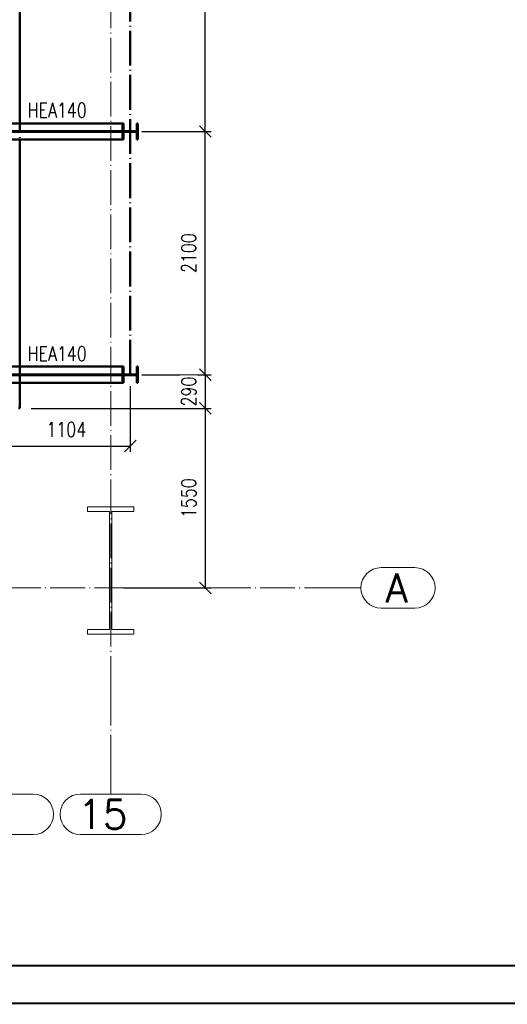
# Paper-space layout 'Layout1' of a CAD drawing. Extents: x -2 to 1243, y -36 to 596.
# Tile 44 of 84: x 724 to 808, y 0 to 170. Entities that reach past the tile are written whole.
import ezdxf
from ezdxf.enums import TextEntityAlignment as Align

# ---------------------------------------------------------------- set-up
doc = ezdxf.new("R2010")
doc.units = 0
doc.linetypes.add('ACAD_ISO04W100', pattern=[30.5, 24, -3, 0.5, -3])
doc.linetypes.add('HP_01_CER_B', pattern=[8, 5, -1, 1, -1])
doc.layers.get('0').update_dxf_attribs({"linetype": 'CONTINUOUS'})
doc.layers.get('DEFPOINTS').update_dxf_attribs({"color": 132, "linetype": 'CONTINUOUS'})
doc.layers.add('RAMECEK_HP', color=251, linetype='CONTINUOUS')
for name, color, linetype, lineweight in [('SS_1.ET-HALA_TaO-RASTR', 7, 'HP_01_CER_B', 13), ('SS_1.ET-HALA_TaO-SLOUP', 9, 'CONTINUOUS', 13), ('SS_2.ET-HALA_TaO-KCE_VELINU-PODLAHA_LEM', 140, 'CONTINUOUS', 50), ('SS_2.ET-HALA_TaO-LAVKA_+8.000m', 134, 'CONTINUOUS', 50), ('SS_KOTY', 3, 'CONTINUOUS', 25), ('SS_POPIS_PROFILU', 13, 'CONTINUOUS', 25), ('SS_SRAFY', 8, 'CONTINUOUS', 18)]:
    doc.layers.add(name, color=color, linetype=linetype, lineweight=lineweight)
doc.styles.add('ROMANS', font='romans.shx', dxfattribs={"width": 0.8})
doc.styles.add('romans.shx', font='romans.shx', dxfattribs={"height": 5})
doc.dimstyles.new('A-1_(2.5)_50AS', dxfattribs={"dimtxt": 2.5, "dimasz": 2, "dimexe": 1, "dimexo": 2, "dimgap": 0, "dimtad": 0, "dimdec": 1, "dimlfac": 50, "dimrnd": 1, "dimtxsty": 'ROMANS', "dimblk1": 'OBLIQUE', "dimblk2": 'OBLIQUE', "dimsah": 1, "dimcen": 2, "dimclrd": 256, "dimclre": 256, "dimclrt": 256, "dimadec": 1, "dimazin": 2, "dimtfac": 0.714286, "dimtdec": 1, "dimtmove": 0, "dimatfit": 3, "dimldrblk": 'OPEN', "dimfxl": 1, "dimtvp": 1.142857, "dimtfill": 1, "dimtolj": 1, "dimlwd": -1, "dimlwe": -1, "dimarcsym": 0})
pattern_1 = [(45, (481.10432, 105.12424), (-0.04490128, 0.04490128), [])]

# ---------------------------------------------------------------- blocks, each defined once
blk = doc.blocks.new('*U6')
at = {"layer": 'RAMECEK_HP', "lineweight": 35, "const_width": 0.35}
for points in [[(0, 594), (0, 0), (1051, 0), (1051, 594)], [(6.5, 587.5), (6.5, 6.5), (1044.5, 6.5), (1044.5, 587.5)]]:
    blk.add_lwpolyline(points, close=True, dxfattribs=at)
at = {"layer": 'DEFPOINTS', "style": 'ROMANS', "width": 0.8}
blk.add_attdef('TISK', text='', height=10, dxfattribs=at).set_placement((1051, -33), align=Align.RIGHT)
blk = doc.blocks.new('_Oblique')
at = {"color": 0, "linetype": 'ByBlock', "lineweight": -2}
blk.add_line((-0.5, -0.5), (0.5, 0.5), dxfattribs=at)
blk = doc.blocks.new('*D83')
at = {"layer": 'DEFPOINTS', "color": 0, "transparency": 16777216}
for p in [(743.17, 150.52, -6549.36), (756.12, 150.52), (743.17, 108.52, -6549.36)]:
    blk.add_point(p, dxfattribs=at)
at = {"layer": 'SS_KOTY', "transparency": 16777216}
for p, q in [((745.17, 150.52), (757.12, 150.52)), ((756.12, 108.52), (756.12, 150.52)), ((745.17, 108.52), (757.12, 108.52))]:
    blk.add_line(p, q, dxfattribs=at)
at = {"layer": 'SS_KOTY', "transparency": 16777216, "xscale": 2, "yscale": 2, "zscale": 2}
for p, rotation in [((756.12, 150.52), 90), ((756.12, 108.52), 270)]:
    blk.add_blockref('_Oblique', p, dxfattribs=dict(at, rotation=rotation))
at = {"layer": 'SS_KOTY', "transparency": 16777216, "insert": (753.27, 129.52), "char_height": 2.5, "attachment_point": 5, "rotation": 90, "style": 'ROMANS', "bg_fill": 3, "box_fill_scale": 1.1, "bg_fill_color": 256, "bg_fill_true_color": 13158600, "bg_fill_transparency": 0}
blk.add_mtext('\\A1;2100', dxfattribs=at)
blk = doc.blocks.new('_OPEN')
at = {"color": 0, "linetype": 'ByBlock'}
for p, q in [((-1, 0.167), (0, 0)), ((0, 0), (-1, -0.167)), ((0, 0), (-1, 0))]:
    blk.add_line(p, q, dxfattribs=at)
blk = doc.blocks.new('*D84')
at = {"layer": 'DEFPOINTS', "color": 0, "transparency": 16777216}
for p in [(743.17, 108.52, -6549.36), (724.1, 102.72, -6544), (756.12, 102.72)]:
    blk.add_point(p, dxfattribs=at)
at = {"layer": 'SS_KOTY', "transparency": 16777216}
for p, q in [((745.17, 108.52), (757.12, 108.52)), ((756.12, 108.52), (756.12, 102.72)), ((726.1, 102.72), (757.12, 102.72))]:
    blk.add_line(p, q, dxfattribs=at)
at = {"layer": 'SS_KOTY', "transparency": 16777216, "xscale": 2, "yscale": 2, "zscale": 2}
for p, rotation in [((756.12, 108.52), 90), ((756.12, 102.72), 270)]:
    blk.add_blockref('_Oblique', p, dxfattribs=dict(at, rotation=rotation))
at = {"layer": 'SS_KOTY', "transparency": 16777216, "insert": (753.27, 105.62), "char_height": 2.5, "attachment_point": 5, "rotation": 90, "style": 'ROMANS', "bg_fill": 3, "box_fill_scale": 1.1, "bg_fill_color": 256, "bg_fill_true_color": 13158600, "bg_fill_transparency": 0}
blk.add_mtext('\\A1;290', dxfattribs=at)
blk = doc.blocks.new('*D85')
at = {"layer": 'DEFPOINTS', "color": 0, "transparency": 16777216}
for p in [(724.1, 102.72, -6544), (740, 71.72), (756.12, 71.72)]:
    blk.add_point(p, dxfattribs=at)
at = {"layer": 'SS_KOTY', "transparency": 16777216}
for p, q in [((726.1, 102.72), (757.12, 102.72)), ((756.12, 102.72), (756.12, 71.72)), ((742, 71.72), (757.12, 71.72))]:
    blk.add_line(p, q, dxfattribs=at)
at = {"layer": 'SS_KOTY', "transparency": 16777216, "xscale": 2, "yscale": 2, "zscale": 2}
for p, rotation in [((756.12, 102.72), 90), ((756.12, 71.72), 270)]:
    blk.add_blockref('_Oblique', p, dxfattribs=dict(at, rotation=rotation))
at = {"layer": 'SS_KOTY', "transparency": 16777216, "insert": (753.27, 87.22), "char_height": 2.5, "attachment_point": 5, "rotation": 90, "style": 'ROMANS', "bg_fill": 3, "box_fill_scale": 1.1, "bg_fill_color": 256, "bg_fill_true_color": 13158600, "bg_fill_transparency": 0}
blk.add_mtext('\\A1;1550', dxfattribs=at)
blk = doc.blocks.new('*D86')
at = {"layer": 'DEFPOINTS', "color": 0, "transparency": 16777216}
for p in [(743.17, 234.52, -6549.36), (756.12, 234.52), (743.17, 150.52, -6549.36)]:
    blk.add_point(p, dxfattribs=at)
at = {"layer": 'SS_KOTY', "transparency": 16777216}
for p, q in [((745.17, 234.52), (757.12, 234.52)), ((756.12, 150.52), (756.12, 234.52)), ((745.17, 150.52), (757.12, 150.52))]:
    blk.add_line(p, q, dxfattribs=at)
at = {"layer": 'SS_KOTY', "transparency": 16777216, "xscale": 2, "yscale": 2, "zscale": 2}
for p, rotation in [((756.12, 234.52), 90), ((756.12, 150.52), 270)]:
    blk.add_blockref('_Oblique', p, dxfattribs=dict(at, rotation=rotation))
at = {"layer": 'SS_KOTY', "transparency": 16777216, "insert": (753.27, 192.52), "char_height": 2.5, "attachment_point": 5, "rotation": 90, "style": 'ROMANS', "bg_fill": 3, "box_fill_scale": 1.1, "bg_fill_color": 256, "bg_fill_true_color": 13158600, "bg_fill_transparency": 0}
blk.add_mtext('\\A1;4200', dxfattribs=at)
blk = doc.blocks.new('*D92')
at = {"layer": 'DEFPOINTS', "color": 0, "transparency": 16777216}
for p in [(743.17, 108.52, -6549.36), (721.1, 105.12, -6546.4), (743.17, 96.21)]:
    blk.add_point(p, dxfattribs=at)
at = {"layer": 'SS_KOTY', "transparency": 16777216}
for p, q in [((743.17, 106.52), (743.17, 95.21)), ((721.1, 103.12), (721.1, 95.21)), ((721.1, 96.21), (743.17, 96.21))]:
    blk.add_line(p, q, dxfattribs=at)
at = {"layer": 'SS_KOTY', "transparency": 16777216, "xscale": 2, "yscale": 2, "zscale": 2, "rotation": 180}
blk.add_blockref('_Oblique', (721.1, 96.21), dxfattribs=at)
at = {"layer": 'SS_KOTY', "transparency": 16777216, "xscale": 2, "yscale": 2, "zscale": 2}
blk.add_blockref('_Oblique', (743.17, 96.21), dxfattribs=at)
at = {"layer": 'SS_KOTY', "transparency": 16777216, "insert": (732.14, 99.07), "char_height": 2.5, "attachment_point": 5, "style": 'ROMANS', "bg_fill": 3, "box_fill_scale": 1.1, "bg_fill_color": 256, "bg_fill_true_color": 13158600, "bg_fill_transparency": 0}
blk.add_mtext('\\A1;1104', dxfattribs=at)

psp = doc.layouts.get("Layout1")

# ---------------------------------------------------------------- linework, layer by layer
at = {"layer": 'SS_1.ET-HALA_TaO-RASTR', "linetype": 'Continuous', "ltscale": 0.25}
for p, q in [((792.2677, 75.2242), (786.4582, 75.2242)), ((786.4582, 68.2242), (792.2677, 68.2242)), ((726.4496, 36.1255), (715.7591, 36.1255)), ((745.0305, 36.1255), (734.5781, 36.1255)), ((715.7591, 29.1255), (726.4496, 29.1255)), ((734.5781, 29.1255), (745.0305, 29.1255))]:
    psp.add_line(p, q, dxfattribs=at)
at = {"layer": 'SS_1.ET-HALA_TaO-RASTR', "linetype": 'ACAD_ISO04W100', "ltscale": 0.25}
for p, q in [((777.9582, 71.7242), (782.9582, 71.7242)), ((739.8043, 53.9575), (739.8043, 41.1255)), ((739.8043, 41.1255), (739.8043, 36.1255))]:
    psp.add_line(p, q, dxfattribs=at)
at = {"layer": 'SS_1.ET-HALA_TaO-RASTR', "linetype": 'Continuous', "ltscale": 0.25}
for centre, start, end in [((786.4582, 71.7242), 90, 270), ((792.2677, 71.7242), 270, 90), ((726.4496, 32.6255), 270, 90), ((734.5781, 32.6255), 90, 270), ((745.0305, 32.6255), 270, 90)]:
    psp.add_arc(centre, 3.5, start, end, dxfattribs=at)
at = {"layer": 'SS_1.ET-HALA_TaO-SLOUP', "color": 5, "linetype": 'Continuous', "ltscale": 0.25}
for p, q in [((739.6043, 64.5242), (735.8043, 64.5242)), ((735.8043, 64.5242), (735.8043, 63.7242)), ((735.8043, 63.7242), (743.8043, 63.7242)), ((743.8043, 64.5242), (740.0043, 64.5242)), ((743.8043, 63.7242), (743.8043, 64.5242))]:
    psp.add_line(p, q, dxfattribs=at)
at = {"layer": 'SS_2.ET-HALA_TaO-KCE_VELINU-PODLAHA_LEM', "color": 1, "linetype": 'Continuous', "ltscale": 0.25}
psp.add_line((724.1043, 233.1242), (724.1043, 151.9242), dxfattribs=at)
at = {"layer": 'SS_2.ET-HALA_TaO-LAVKA_+8.000m', "color": 1, "linetype": 'Continuous', "ltscale": 0.25}
for p, q in [((722.3043, 151.9242), (741.8443, 151.9242)), ((741.8443, 151.9242), (742.0143, 151.9242)), ((741.8443, 151.9242), (741.8443, 150.5792)), ((742.0143, 150.8192), (742.0143, 151.9242)), ((721.1693, 150.5792), (741.8443, 150.5792)), ((741.8443, 150.4692), (721.1693, 150.4692)), ((741.8443, 150.5792), (741.8443, 150.4692)), ((741.8443, 150.4692), (741.8443, 149.1242)), ((742.0143, 149.1242), (742.0143, 150.2292)), ((722.3043, 149.1242), (741.8443, 149.1242)), ((741.8443, 149.1242), (742.0143, 149.1242))]:
    psp.add_line(p, q, dxfattribs=at)
at = {"layer": 'SS_2.ET-HALA_TaO-LAVKA_+8.000m', "color": 1, "linetype": 'Continuous', "ltscale": 0.25, "extrusion": (2.27374e-13, 9.41813e-14, -1)}
psp.add_arc((-742.2543, 150.8192), 0.24, 270, 0, dxfattribs=at)
at = {"layer": 'SS_2.ET-HALA_TaO-LAVKA_+8.000m', "color": 1, "linetype": 'Continuous', "ltscale": 0.25, "extrusion": (2.27374e-13, -9.41813e-14, -1)}
psp.add_arc((-742.2543, 150.2292), 0.24, 0, 90, dxfattribs=at)

# ---------------------------------------------------------------- block references
at = {"layer": 'RAMECEK_HP'}
psp.add_blockref('*U6', (0, 0), dxfattribs=at)

# ---------------------------------------------------------------- texts
at = {"layer": 'SS_1.ET-HALA_TaO-RASTR', "color": 7, "style": 'romans.shx'}
for s, p in [('A', (787.2151, 69.2242)), ('15', (734.1392, 30.1255))]:
    psp.add_text(s, height=5, dxfattribs=at).set_placement(p)
at = {"layer": 'SS_POPIS_PROFILU', "color": 13, "style": 'romans.shx', "width": 0.8}
for p in [(725.458, 152.9452), (725.458, 110.9242)]:
    psp.add_text('HEA140', height=2.5, dxfattribs=at).set_placement(p)

# ---------------------------------------------------------------- next in the draw order: dimensions: what is measured, and where the dimension line sits
at = {"layer": 'SS_KOTY'}
dim = psp.add_linear_dim(base=(756.1227, 150.5242), p1=(743.1743, 108.5242, -6549.36), p2=(743.1743, 150.5242, -6549.36), angle=90, dimstyle='A-1_(2.5)_50AS', dxfattribs=at)
dim.commit()
dim.dimension.update_dxf_attribs({"geometry": '*D83', "text_midpoint": (753.2656, 129.5242)})

# ---------------------------------------------------------------- next in the draw order: dimensions: what is measured, and where the dimension line sits
for base, p1, p2, picture, middle in [((756.1227, 234.5242), (743.1743, 150.5242, -6549.36), (743.1743, 234.5242, -6549.36), '*D86', (753.2656, 192.5242)), ((756.1227, 102.7242), (743.1743, 108.5242, -6549.36), (724.1043, 102.7242, -6544), '*D84', (753.2656, 105.6242))]:
    dim = psp.add_linear_dim(base=base, p1=p1, p2=p2, angle=90, dimstyle='A-1_(2.5)_50AS', override={"dimtmove": 1}, dxfattribs=at)
    dim.commit()
    dim.dimension.update_dxf_attribs({"geometry": picture, "text_midpoint": middle})

# ---------------------------------------------------------------- next in the draw order: hatches: boundary and pattern name
at = {"layer": 'SS_SRAFY'}
h = psp.add_hatch(dxfattribs=at)
h.set_pattern_fill('ANSI31', color=5, scale=0.02, style=0)
h.set_pattern_definition(pattern_1)
h.paths.add_polyline_path([(741.8443, 149.1242), (742.0143, 149.1242), (742.0143, 150.2292, -0.41421356), (742.2543, 150.4692), (744.0943, 150.4692, -0.41421356), (744.3343, 150.2292), (744.3343, 149.1242), (744.5043, 149.1242), (744.5043, 151.9242), (744.3343, 151.9242), (744.3343, 150.8192, -0.41421356), (744.0943, 150.5792), (742.2543, 150.5792, -0.41421356), (742.0143, 150.8192), (742.0143, 151.9242), (741.8443, 151.9242)], flags=0)

# ---------------------------------------------------------------- next in the draw order: linework, layer by layer
at = {"layer": 'SS_2.ET-HALA_TaO-KCE_VELINU-PODLAHA_LEM', "color": 1, "linetype": 'Continuous', "ltscale": 0.25}
psp.add_line((724.1043, 149.1242), (724.1043, 109.9242), dxfattribs=at)
at = {"layer": 'SS_2.ET-HALA_TaO-LAVKA_+8.000m', "color": 1, "linetype": 'Continuous', "ltscale": 0.25}
for p, q in [((744.3343, 151.9242), (744.5043, 151.9242)), ((744.3343, 151.9242), (744.3343, 150.8192)), ((744.5043, 149.1242), (744.5043, 151.9242)), ((742.2543, 150.5792), (744.0943, 150.5792)), ((744.0943, 150.4692), (742.2543, 150.4692)), ((744.3343, 150.2292), (744.3343, 149.1242)), ((744.3343, 149.1242), (744.5043, 149.1242)), ((722.3043, 109.9242), (741.8443, 109.9242)), ((741.8443, 109.9242), (742.0143, 109.9242)), ((744.3343, 109.9242), (744.5043, 109.9242))]:
    psp.add_line(p, q, dxfattribs=at)
at = {"layer": 'SS_2.ET-HALA_TaO-LAVKA_+8.000m', "color": 7, "linetype": 'ACAD_ISO04W100', "ltscale": 0.25}
psp.add_line((721.1043, 150.5242), (743.1743, 150.5242), dxfattribs=at)
at = {"layer": 'SS_2.ET-HALA_TaO-LAVKA_+8.000m', "color": 1, "linetype": 'Continuous', "ltscale": 0.25, "extrusion": (-9.41813e-14, 2.27374e-13, -1)}
psp.add_arc((-744.0943, 150.8192), 0.24, 180, 270, dxfattribs=at)
at = {"layer": 'SS_2.ET-HALA_TaO-LAVKA_+8.000m', "color": 1, "linetype": 'Continuous', "ltscale": 0.25, "extrusion": (-9.41813e-14, -2.27374e-13, -1)}
psp.add_arc((-744.0943, 150.2292), 0.24, 90, 180, dxfattribs=at)

# ---------------------------------------------------------------- next in the draw order: dimensions: what is measured, and where the dimension line sits
at = {"layer": 'SS_KOTY'}
dim = psp.add_linear_dim(base=(756.1227, 71.7242), p1=(724.1043, 102.7242, -6544), p2=(740.0043, 71.7242), angle=90, dimstyle='A-1_(2.5)_50AS', override={"dimtmove": 1}, dxfattribs=at)
dim.commit()
dim.dimension.update_dxf_attribs({"geometry": '*D85', "text_midpoint": (753.2656, 87.2242)})

# ---------------------------------------------------------------- next in the draw order: linework, layer by layer
at = {"layer": 'SS_1.ET-HALA_TaO-RASTR', "linetype": 'ACAD_ISO04W100', "ltscale": 0.25}
for p, q in [((462.4941, 71.7242), (757.9592, 71.7242)), ((757.9592, 71.7242), (777.9582, 71.7242))]:
    psp.add_line(p, q, dxfattribs=at)
at = {"layer": 'SS_1.ET-HALA_TaO-SLOUP', "color": 5, "linetype": 'Continuous', "ltscale": 0.25}
for p, q in [((743.8043, 85.7242), (735.8043, 85.7242)), ((735.8043, 85.7242), (735.8043, 84.9242)), ((743.8043, 84.9242), (743.8043, 85.7242)), ((735.8043, 84.9242), (739.6043, 84.9242)), ((739.6043, 84.9242), (739.6043, 64.5242)), ((740.0043, 84.9242), (743.8043, 84.9242)), ((740.0043, 64.5242), (740.0043, 84.9242))]:
    psp.add_line(p, q, dxfattribs=at)

# ---------------------------------------------------------------- next in the draw order: dimensions: what is measured, and where the dimension line sits
at = {"layer": 'SS_KOTY'}
dim = psp.add_linear_dim(base=(743.1743, 96.2115), p1=(721.1043, 105.1242, -6546.4), p2=(743.1743, 108.5242, -6549.36), dimstyle='A-1_(2.5)_50AS', dxfattribs=at)
dim.commit()
dim.dimension.update_dxf_attribs({"geometry": '*D92', "text_midpoint": (732.1393, 99.0686)})

# ---------------------------------------------------------------- next in the draw order: hatches: boundary and pattern name
at = {"layer": 'SS_SRAFY'}
h = psp.add_hatch(dxfattribs=at)
h.set_pattern_fill('ANSI31', color=5, scale=0.02, style=0)
h.set_pattern_definition(pattern_1)
h.paths.add_polyline_path([(741.8443, 107.1242), (742.0143, 107.1242), (742.0143, 108.2292, -0.41421356), (742.2543, 108.4692), (744.0943, 108.4692, -0.41421356), (744.3343, 108.2292), (744.3343, 107.1242), (744.5043, 107.1242), (744.5043, 109.9242), (744.3343, 109.9242), (744.3343, 108.8192, -0.41421356), (744.0943, 108.5792), (742.2543, 108.5792, -0.41421356), (742.0143, 108.8192), (742.0143, 109.9242), (741.8443, 109.9242)], flags=0)

# ---------------------------------------------------------------- next in the draw order: linework, layer by layer
at = {"layer": 'SS_1.ET-HALA_TaO-RASTR', "linetype": 'ACAD_ISO04W100', "ltscale": 0.25}
psp.add_line((739.8043, 53.9575), (739.8043, 515.0316), dxfattribs=at)
at = {"layer": 'SS_2.ET-HALA_TaO-KCE_VELINU-PODLAHA_LEM', "color": 7, "linetype": 'ACAD_ISO04W100', "ltscale": 0.25}
psp.add_line((724.1043, 476.5242), (724.1043, 102.7242), dxfattribs=at)
at = {"layer": 'SS_2.ET-HALA_TaO-KCE_VELINU-PODLAHA_LEM', "color": 1, "linetype": 'Continuous', "ltscale": 0.25}
for p in [(724.1043, 107.1242), (723.9043, 102.7242)]:
    psp.add_line(p, (724.1043, 102.7242), dxfattribs=at)
at = {"layer": 'SS_2.ET-HALA_TaO-LAVKA_+8.000m', "color": 7, "linetype": 'ACAD_ISO04W100', "ltscale": 0.25}
for p, q in [((743.1743, 108.5242, -6549.36), (743.1743, 444.5242, -6549.36)), ((721.1043, 108.5242), (743.1743, 108.5242))]:
    psp.add_line(p, q, dxfattribs=at)
at = {"layer": 'SS_2.ET-HALA_TaO-LAVKA_+8.000m', "color": 1, "linetype": 'Continuous', "ltscale": 0.25}
for p, q in [((741.8443, 109.9242), (741.8443, 108.5792)), ((742.0143, 108.8192), (742.0143, 109.9242)), ((744.3343, 109.9242), (744.3343, 108.8192)), ((744.5043, 107.1242), (744.5043, 109.9242)), ((721.1693, 108.5792), (741.8443, 108.5792)), ((741.8443, 108.4692), (721.1693, 108.4692)), ((722.3043, 107.1242), (741.8443, 107.1242)), ((741.8443, 108.5792), (741.8443, 108.4692)), ((741.8443, 108.4692), (741.8443, 107.1242)), ((741.8443, 107.1242), (742.0143, 107.1242)), ((742.0143, 107.1242), (742.0143, 108.2292)), ((742.2543, 108.5792), (744.0943, 108.5792)), ((744.0943, 108.4692), (742.2543, 108.4692)), ((744.3343, 108.2292), (744.3343, 107.1242)), ((744.3343, 107.1242), (744.5043, 107.1242))]:
    psp.add_line(p, q, dxfattribs=at)
at = {"layer": 'SS_2.ET-HALA_TaO-LAVKA_+8.000m', "color": 1, "linetype": 'Continuous', "ltscale": 0.25, "extrusion": (2.27374e-13, 9.41813e-14, -1)}
psp.add_arc((-742.2543, 108.8192), 0.24, 270, 0, dxfattribs=at)
at = {"layer": 'SS_2.ET-HALA_TaO-LAVKA_+8.000m', "color": 1, "linetype": 'Continuous', "ltscale": 0.25, "extrusion": (-9.41813e-14, 2.27374e-13, -1)}
psp.add_arc((-744.0943, 108.8192), 0.24, 180, 270, dxfattribs=at)
at = {"layer": 'SS_2.ET-HALA_TaO-LAVKA_+8.000m', "color": 1, "linetype": 'Continuous', "ltscale": 0.25, "extrusion": (3.03165e-13, -1.25575e-13, -1)}
psp.add_arc((-742.2543, 108.2292), 0.24, 0, 90, dxfattribs=at)
at = {"layer": 'SS_2.ET-HALA_TaO-LAVKA_+8.000m', "color": 1, "linetype": 'Continuous', "ltscale": 0.25, "extrusion": (-1.25575e-13, -3.03165e-13, -1)}
psp.add_arc((-744.0943, 108.2292), 0.24, 90, 180, dxfattribs=at)

doc.saveas('drawing.dxf')
